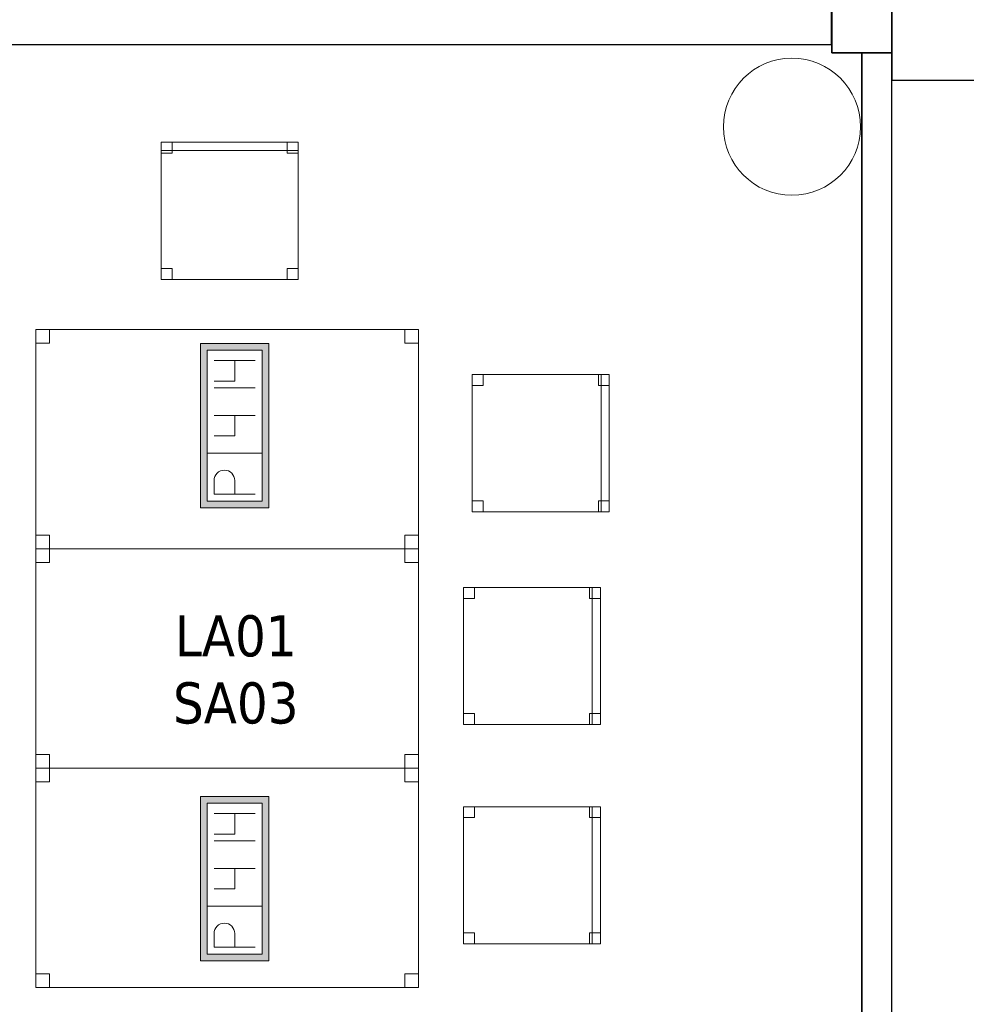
# Model space of a CAD drawing. Header units: metres. Extents: x 391.1 to 427.5, y 12.8 to 28.4.
# Tile 192 of 195: x 418.2 to 421.6, y 20.7 to 24.3. Entities that reach past the tile are written whole.
import ezdxf

# ---------------------------------------------------------------- set-up
doc = ezdxf.new("R2010")
doc.units = ezdxf.units.M
doc.layers.add('01_SUELOS', color=7, linetype='Continuous', lineweight=25, true_color=0x007f00)
for name, color, linetype, lineweight in [('02_MOBILIARIO', 7, 'Continuous', 18), ('A-COLS-____-MCUT', 7, 'Continuous', 18), ('A-COLS-____-OTLN', 7, 'Continuous', 18), ('A-DETL-____-MBND', 7, 'Continuous', 18), ('A-WALL-____-MCUT', 7, 'Continuous', 25), ('A-WALL-____-OTLN', 7, 'Continuous', 25), ('E-ELEC-FIXT-IDEN', 7, 'Continuous', 30)]:
    doc.layers.add(name, color=color, linetype=linetype, lineweight=lineweight)
doc.styles.add('Tahoma_3', font='tahoma.ttf', dxfattribs={"height": 0.15})

# ---------------------------------------------------------------- blocks, each defined once
blk = doc.blocks.new('Family - Cadira d_Oficina_PA-152026-03_ELEC_P0A')
at = {"layer": 'A-DETL-____-MBND', "color": 253, "true_color": 0xaaaaaa}
for p, q in [((0, 0), (0, 0.5)), ((0, 0.5), (0.5, 0.5)), ((0.5, 0.5), (0, 0.5)), ((0, 0.5), (0, 0)), ((0, 0.46), (0, 0.5)), ((0, 0.5), (0.04, 0.5)), ((0, 0.5), (0, 0.46)), ((0.04, 0.5), (0, 0.5)), ((0.04, 0.5), (0.04, 0.46)), ((0.04, 0.46), (0.04, 0.5)), ((0.46, 0.46), (0.46, 0.5)), ((0.46, 0.5), (0.5, 0.5)), ((0.46, 0.5), (0.46, 0.46)), ((0.5, 0.5), (0.46, 0.5)), ((0.47, 0), (0.47, 0.5)), ((0.47, 0.5), (0.5, 0.5)), ((0.47, 0.5), (0.47, 0)), ((0.5, 0.5), (0.47, 0.5)), ((0.5, 0.5), (0.5, 0)), ((0.5, 0), (0.5, 0.5)), ((0.5, 0.5), (0.5, 0.46)), ((0.5, 0.46), (0.5, 0.5)), ((0.5, 0.5), (0.5, 0)), ((0.5, 0), (0.5, 0.5)), ((0.04, 0.46), (0, 0.46)), ((0, 0.46), (0.04, 0.46)), ((0.5, 0.46), (0.46, 0.46)), ((0.46, 0.46), (0.5, 0.46)), ((0, 0), (0, 0.04)), ((0, 0.04), (0.04, 0.04)), ((0, 0.04), (0, 0)), ((0.04, 0.04), (0, 0.04)), ((0.04, 0.04), (0.04, 0)), ((0.04, 0), (0.04, 0.04)), ((0.46, 0), (0.46, 0.04)), ((0.46, 0.04), (0.5, 0.04)), ((0.46, 0.04), (0.46, 0)), ((0.5, 0.04), (0.46, 0.04)), ((0.5, 0.04), (0.5, 0)), ((0.5, 0), (0.5, 0.04)), ((0.5, 0), (0, 0)), ((0, 0), (0.5, 0)), ((0.04, 0), (0, 0)), ((0, 0), (0.04, 0)), ((0.5, 0), (0.46, 0)), ((0.46, 0), (0.5, 0)), ((0.47, 0), (0.5, 0)), ((0.5, 0), (0.47, 0))]:
    blk.add_line(p, q, dxfattribs=at)
blk = doc.blocks.new('Family - Cadira d_Oficina_PA-152230-03_ELEC_P0A')
at = {"layer": 'A-DETL-____-MBND', "color": 253, "true_color": 0xaaaaaa}
for p, q in [((0, 0), (0, 0.5)), ((0, 0.5), (0.5, 0.5)), ((0.5, 0.5), (0, 0.5)), ((0, 0.5), (0, 0)), ((0, 0.46), (0, 0.5)), ((0, 0.5), (0.04, 0.5)), ((0, 0.5), (0, 0.46)), ((0.04, 0.5), (0, 0.5)), ((0, 0.47), (0, 0.5)), ((0, 0.5), (0.5, 0.5)), ((0, 0.5), (0, 0.47)), ((0.5, 0.5), (0, 0.5)), ((0.5, 0.47), (0, 0.47)), ((0, 0.47), (0.5, 0.47)), ((0.04, 0.5), (0.04, 0.46)), ((0.04, 0.46), (0.04, 0.5)), ((0.46, 0.46), (0.46, 0.5)), ((0.46, 0.5), (0.5, 0.5)), ((0.46, 0.5), (0.46, 0.46)), ((0.5, 0.5), (0.46, 0.5)), ((0.5, 0.5), (0.5, 0.46)), ((0.5, 0.46), (0.5, 0.5)), ((0.5, 0.5), (0.5, 0)), ((0.5, 0), (0.5, 0.5)), ((0.5, 0.5), (0.5, 0.47)), ((0.5, 0.47), (0.5, 0.5)), ((0.04, 0.46), (0, 0.46)), ((0, 0.46), (0.04, 0.46)), ((0.5, 0.46), (0.46, 0.46)), ((0.46, 0.46), (0.5, 0.46)), ((0, 0), (0, 0.04)), ((0, 0.04), (0.04, 0.04)), ((0, 0.04), (0, 0)), ((0.04, 0.04), (0, 0.04)), ((0.04, 0.04), (0.04, 0)), ((0.04, 0), (0.04, 0.04)), ((0.46, 0), (0.46, 0.04)), ((0.46, 0.04), (0.5, 0.04)), ((0.46, 0.04), (0.46, 0)), ((0.5, 0.04), (0.46, 0.04)), ((0.5, 0.04), (0.5, 0)), ((0.5, 0), (0.5, 0.04)), ((0.5, 0), (0, 0)), ((0, 0), (0.5, 0)), ((0.04, 0), (0, 0)), ((0, 0), (0.04, 0)), ((0.46, 0), (0.5, 0)), ((0.5, 0), (0.46, 0))]:
    blk.add_line(p, q, dxfattribs=at)
blk = doc.blocks.new('Family - Taula 140X80_PA-152242-03_ELEC_P0A')
at = {"layer": 'A-DETL-____-MBND', "color": 253, "true_color": 0xaaaaaa}
for p, q in [((0, 0), (0, 0.8001)), ((0, 0.8001), (1.3969, 0.8001)), ((1.3969, 0.8001), (0, 0.8001)), ((0, 0.8001), (0, 0)), ((0, 0.7501), (0, 0.8001)), ((0, 0.8001), (0.05, 0.8001)), ((0.05, 0.8001), (0, 0.8001)), ((0, 0.8001), (0, 0.7501)), ((0.05, 0.8001), (0.05, 0.7501)), ((0.05, 0.7501), (0.05, 0.8001)), ((1.3469, 0.7501), (1.3469, 0.8001)), ((1.3469, 0.8001), (1.3969, 0.8001)), ((1.3969, 0.8001), (1.3469, 0.8001)), ((1.3469, 0.8001), (1.3469, 0.7501)), ((1.3969, 0.8001), (1.3969, 0.7501)), ((1.3969, 0.7501), (1.3969, 0.8001)), ((1.3969, 0.8001), (1.3969, 0)), ((1.3969, 0), (1.3969, 0.8001)), ((0.05, 0.7501), (0, 0.7501)), ((0, 0.7501), (0.05, 0.7501)), ((1.3969, 0.7501), (1.3469, 0.7501)), ((1.3469, 0.7501), (1.3969, 0.7501)), ((0, 0), (0, 0.05)), ((0, 0.05), (0.05, 0.05)), ((0.05, 0.05), (0, 0.05)), ((0, 0.05), (0, 0)), ((0.05, 0.05), (0.05, 0)), ((0.05, 0), (0.05, 0.05)), ((1.3469, 0), (1.3469, 0.05)), ((1.3469, 0.05), (1.3969, 0.05)), ((1.3969, 0.05), (1.3469, 0.05)), ((1.3469, 0.05), (1.3469, 0)), ((1.3969, 0.05), (1.3969, 0)), ((1.3969, 0), (1.3969, 0.05)), ((1.3969, 0), (0, 0)), ((0, 0), (1.3969, 0)), ((0.05, 0), (0, 0)), ((0, 0), (0.05, 0)), ((1.3969, 0), (1.3469, 0)), ((1.3469, 0), (1.3969, 0))]:
    blk.add_line(p, q, dxfattribs=at)
blk = doc.blocks.new('Family - Evans PA-152263-03_ELEC_P0A')
at = {"layer": 'A-WALL-____-MCUT', "color": 253, "true_color": 0xaaaaaa}
for p, q in [((3.0001, 0.22), (0, 0.22)), ((0, 0.22), (0, 0)), ((3.0001, 0), (3.0001, 0.22)), ((0, 0), (3.0001, 0))]:
    blk.add_line(p, q, dxfattribs=at)
at = {"layer": 'A-WALL-____-OTLN', "color": 253, "true_color": 0xaaaaaa}
for p, q in [((3.0001, 0.22), (0, 0.22)), ((0, 0.22), (0, 0)), ((3.0001, 0), (3.0001, 0.22)), ((0, 0), (3.0001, 0))]:
    blk.add_line(p, q, dxfattribs=at)
at = {"layer": 'A-WALL-____-OTLN', "color": 253, "lineweight": 18, "true_color": 0xaaaaaa}
blk.add_line((0, 0), (2.9979, 0), dxfattribs=at)
blk = doc.blocks.new('Family - Evans PA-152325-03_ELEC_P0A')
at = {"layer": 'A-WALL-____-MCUT', "color": 253, "true_color": 0xaaaaaa}
for p, q in [((6.7, 0.15), (0, 0.15)), ((0, 0.15), (0, 0))]:
    blk.add_line(p, q, dxfattribs=at)
at = {"layer": 'A-WALL-____-OTLN', "color": 253, "true_color": 0xaaaaaa}
for p, q in [((6.7, 0.15), (0, 0.15)), ((0, 0.15), (0, 0))]:
    blk.add_line(p, q, dxfattribs=at)
blk = doc.blocks.new('Family - Mampara PA-152398-03_ELEC_P0A')
at = {"layer": 'A-WALL-____-MCUT', "color": 253, "true_color": 0xaaaaaa}
for p, q in [((9.6199, 0.11), (0, 0.11)), ((9.6199, 0), (9.6199, 0.11)), ((0, 0), (9.6199, 0))]:
    blk.add_line(p, q, dxfattribs=at)
at = {"layer": 'A-WALL-____-OTLN', "color": 253, "true_color": 0xaaaaaa}
for p, q in [((9.6199, 0.11), (0, 0.11)), ((9.6199, 0), (9.6199, 0.11)), ((0, 0), (9.6199, 0))]:
    blk.add_line(p, q, dxfattribs=at)
at = {"layer": 'A-WALL-____-OTLN', "color": 253, "lineweight": 18, "true_color": 0xaaaaaa}
blk.add_line((0, 0), (9.6199, 0), dxfattribs=at)
blk = doc.blocks.new('Family - Cadira d_Oficina_PA-152422-03_ELEC_P0A')
at = {"layer": 'A-DETL-____-MBND', "color": 253, "true_color": 0xaaaaaa}
for p, q in [((0, 0), (0, 0.5)), ((0, 0.5), (0.5, 0.5)), ((0.5, 0.5), (0, 0.5)), ((0, 0.5), (0, 0)), ((0, 0.46), (0, 0.5)), ((0, 0.5), (0.04, 0.5)), ((0, 0.5), (0, 0.46)), ((0.04, 0.5), (0, 0.5)), ((0.04, 0.5), (0.04, 0.46)), ((0.04, 0.46), (0.04, 0.5)), ((0.46, 0.46), (0.46, 0.5)), ((0.46, 0.5), (0.5, 0.5)), ((0.46, 0.5), (0.46, 0.46)), ((0.5, 0.5), (0.46, 0.5)), ((0.47, 0), (0.47, 0.5)), ((0.47, 0.5), (0.5, 0.5)), ((0.47, 0.5), (0.47, 0)), ((0.5, 0.5), (0.47, 0.5)), ((0.5, 0.5), (0.5, 0.46)), ((0.5, 0.46), (0.5, 0.5)), ((0.5, 0.5), (0.5, 0)), ((0.5, 0), (0.5, 0.5)), ((0.5, 0.5), (0.5, 0)), ((0.5, 0), (0.5, 0.5)), ((0.04, 0.46), (0, 0.46)), ((0, 0.46), (0.04, 0.46)), ((0.5, 0.46), (0.46, 0.46)), ((0.46, 0.46), (0.5, 0.46)), ((0, 0), (0, 0.04)), ((0, 0.04), (0.04, 0.04)), ((0, 0.04), (0, 0)), ((0.04, 0.04), (0, 0.04)), ((0.04, 0.04), (0.04, 0)), ((0.04, 0), (0.04, 0.04)), ((0.46, 0), (0.46, 0.04)), ((0.46, 0.04), (0.5, 0.04)), ((0.46, 0.04), (0.46, 0)), ((0.5, 0.04), (0.46, 0.04)), ((0.5, 0.04), (0.5, 0)), ((0.5, 0), (0.5, 0.04)), ((0.5, 0), (0, 0)), ((0, 0), (0.5, 0)), ((0.04, 0), (0, 0)), ((0, 0), (0.04, 0)), ((0.5, 0), (0.46, 0)), ((0.46, 0), (0.5, 0)), ((0.47, 0), (0.5, 0)), ((0.5, 0), (0.47, 0))]:
    blk.add_line(p, q, dxfattribs=at)
blk = doc.blocks.new('Family - Taula 140X80_PA-152446-03_ELEC_P0A')
at = {"layer": 'A-DETL-____-MBND', "color": 253, "true_color": 0xaaaaaa}
for p, q in [((0, 0.7501), (0, 0.8001)), ((0, 0.8001), (0.05, 0.8001)), ((0.05, 0.8001), (0, 0.8001)), ((0, 0.8001), (0, 0.7501)), ((0, 0), (0, 0.8001)), ((0, 0.8001), (1.3969, 0.8001)), ((1.3969, 0.8001), (0, 0.8001)), ((0, 0.8001), (0, 0)), ((0.05, 0.8001), (0.05, 0.7501)), ((0.05, 0.7501), (0.05, 0.8001)), ((1.3469, 0.7501), (1.3469, 0.8001)), ((1.3469, 0.8001), (1.3969, 0.8001)), ((1.3969, 0.8001), (1.3469, 0.8001)), ((1.3469, 0.8001), (1.3469, 0.7501)), ((1.3969, 0.8001), (1.3969, 0.7501)), ((1.3969, 0.7501), (1.3969, 0.8001)), ((1.3969, 0.8001), (1.3969, 0)), ((1.3969, 0), (1.3969, 0.8001)), ((0.05, 0.7501), (0, 0.7501)), ((0, 0.7501), (0.05, 0.7501)), ((1.3969, 0.7501), (1.3469, 0.7501)), ((1.3469, 0.7501), (1.3969, 0.7501)), ((0, 0), (0, 0.05)), ((0, 0.05), (0.05, 0.05)), ((0.05, 0.05), (0, 0.05)), ((0, 0.05), (0, 0)), ((0.05, 0.05), (0.05, 0)), ((0.05, 0), (0.05, 0.05)), ((1.3469, 0), (1.3469, 0.05)), ((1.3469, 0.05), (1.3969, 0.05)), ((1.3969, 0.05), (1.3469, 0.05)), ((1.3469, 0.05), (1.3469, 0)), ((1.3969, 0.05), (1.3969, 0)), ((1.3969, 0), (1.3969, 0.05)), ((0.05, 0), (0, 0)), ((0, 0), (0.05, 0)), ((1.3969, 0), (0, 0)), ((0, 0), (1.3969, 0)), ((1.3969, 0), (1.3469, 0)), ((1.3469, 0), (1.3969, 0))]:
    blk.add_line(p, q, dxfattribs=at)
blk = doc.blocks.new('Family - Pilar PA-152559-03_ELEC_P0A')
at = {"layer": 'A-COLS-____-MCUT', "color": 253, "true_color": 0xaaaaaa}
for start, end in [(360, 180), (180, 360)]:
    blk.add_arc((0.25, 0.25), 0.25, start, end, dxfattribs=at)
at = {"layer": 'A-COLS-____-OTLN', "color": 253, "true_color": 0xaaaaaa}
for start, end in [(360, 180), (180, 360)]:
    blk.add_arc((0.25, 0.25), 0.25, start, end, dxfattribs=at)
blk = doc.blocks.new('Family - Taula 140X80_PA-152597-03_ELEC_P0A')
at = {"layer": 'A-DETL-____-MBND', "color": 253, "true_color": 0xaaaaaa}
for p, q in [((0, 0.7501), (0, 0.8001)), ((0, 0.8001), (0.05, 0.8001)), ((0.05, 0.8001), (0, 0.8001)), ((0, 0.8001), (0, 0.7501)), ((0, 0), (0, 0.8001)), ((0, 0.8001), (1.3969, 0.8001)), ((1.3969, 0.8001), (0, 0.8001)), ((0, 0.8001), (0, 0)), ((0.05, 0.8001), (0.05, 0.7501)), ((0.05, 0.7501), (0.05, 0.8001)), ((1.3469, 0.7501), (1.3469, 0.8001)), ((1.3469, 0.8001), (1.3969, 0.8001)), ((1.3969, 0.8001), (1.3469, 0.8001)), ((1.3469, 0.8001), (1.3469, 0.7501)), ((1.3969, 0.8001), (1.3969, 0.7501)), ((1.3969, 0.7501), (1.3969, 0.8001)), ((1.3969, 0.8001), (1.3969, 0)), ((1.3969, 0), (1.3969, 0.8001)), ((0.05, 0.7501), (0, 0.7501)), ((0, 0.7501), (0.05, 0.7501)), ((1.3969, 0.7501), (1.3469, 0.7501)), ((1.3469, 0.7501), (1.3969, 0.7501)), ((0, 0), (0, 0.05)), ((0, 0.05), (0.05, 0.05)), ((0.05, 0.05), (0, 0.05)), ((0, 0.05), (0, 0)), ((0.05, 0.05), (0.05, 0)), ((0.05, 0), (0.05, 0.05)), ((1.3469, 0), (1.3469, 0.05)), ((1.3469, 0.05), (1.3969, 0.05)), ((1.3969, 0.05), (1.3469, 0.05)), ((1.3469, 0.05), (1.3469, 0)), ((1.3969, 0.05), (1.3969, 0)), ((1.3969, 0), (1.3969, 0.05)), ((0.05, 0), (0, 0)), ((0, 0), (0.05, 0)), ((1.3969, 0), (0, 0)), ((0, 0), (1.3969, 0)), ((1.3969, 0), (1.3469, 0)), ((1.3469, 0), (1.3969, 0))]:
    blk.add_line(p, q, dxfattribs=at)
blk = doc.blocks.new('Family - LONDR55-XX_ZZ-ARQ-CAA-M3D-Londres55-152611-03_ELEC_P0A')
at = {"layer": '01_SUELOS', "color": 9, "true_color": 0xaad4aa}
for p, q in [((21.9598, 10.9289), (21.9598, 11.109)), ((21.9598, 11.109), (21.9598, 10.9289)), ((22.0698, 10.9289), (21.9598, 10.9289)), ((21.9598, 10.9289), (22.0698, 10.9289)), ((22.0698, 1.209), (22.0698, 10.9289)), ((22.0698, 10.9289), (22.0698, 1.209))]:
    blk.add_line(p, q, dxfattribs=at)
blk = doc.blocks.new('Family - Cadira d_Oficina_PA-152676-03_ELEC_P0A')
at = {"layer": 'A-DETL-____-MBND', "color": 253, "true_color": 0xaaaaaa}
for p, q in [((0, 0), (0, 0.5)), ((0, 0.5), (0.5, 0.5)), ((0.5, 0.5), (0, 0.5)), ((0, 0.5), (0, 0)), ((0, 0.46), (0, 0.5)), ((0, 0.5), (0.04, 0.5)), ((0, 0.5), (0, 0.46)), ((0.04, 0.5), (0, 0.5)), ((0.04, 0.5), (0.04, 0.46)), ((0.04, 0.46), (0.04, 0.5)), ((0.46, 0.46), (0.46, 0.5)), ((0.46, 0.5), (0.5, 0.5)), ((0.46, 0.5), (0.46, 0.46)), ((0.5, 0.5), (0.46, 0.5)), ((0.47, 0), (0.47, 0.5)), ((0.47, 0.5), (0.5, 0.5)), ((0.47, 0.5), (0.47, 0)), ((0.5, 0.5), (0.47, 0.5)), ((0.5, 0.5), (0.5, 0.46)), ((0.5, 0.46), (0.5, 0.5)), ((0.5, 0.5), (0.5, 0)), ((0.5, 0), (0.5, 0.5)), ((0.5, 0.5), (0.5, 0)), ((0.5, 0), (0.5, 0.5)), ((0.04, 0.46), (0, 0.46)), ((0, 0.46), (0.04, 0.46)), ((0.5, 0.46), (0.46, 0.46)), ((0.46, 0.46), (0.5, 0.46)), ((0, 0), (0, 0.04)), ((0, 0.04), (0.04, 0.04)), ((0, 0.04), (0, 0)), ((0.04, 0.04), (0, 0.04)), ((0.04, 0.04), (0.04, 0)), ((0.04, 0), (0.04, 0.04)), ((0.46, 0), (0.46, 0.04)), ((0.46, 0.04), (0.5, 0.04)), ((0.46, 0.04), (0.46, 0)), ((0.5, 0.04), (0.46, 0.04)), ((0.5, 0.04), (0.5, 0)), ((0.5, 0), (0.5, 0.04)), ((0.5, 0), (0, 0)), ((0, 0), (0.5, 0)), ((0.04, 0), (0, 0)), ((0, 0), (0.04, 0)), ((0.5, 0), (0.46, 0)), ((0.46, 0), (0.5, 0)), ((0.47, 0), (0.5, 0)), ((0.5, 0), (0.47, 0))]:
    blk.add_line(p, q, dxfattribs=at)
blk = doc.blocks.new('Family - LONDR55-XX_ZZ-ARQ-CAA-M3D-Londres55-155430-03_ELEC_P0A')
at = {"layer": '01_SUELOS', "color": 9, "true_color": 0xaad4aa}
for p, q in [((1.1798, 3.0999), (0, 3.0999)), ((0, 3.0999), (0.0003, 1.6498)), ((0, 3.0999), (0.0003, 1.6498)), ((1.1798, 3.0999), (0, 3.0999)), ((0.0003, 1.6498), (0, 3.0999)), ((0.0003, 1.6498), (0, 3.0999)), ((0, 3.0999), (0.0003, 0)), ((0, 3.0999), (0.0003, 0)), ((0, 3.0999), (0.0003, 0)), ((0, 3.0999), (0.0003, 1.6498)), ((0.0003, 0), (0, 3.0999)), ((0, 3.0999), (0.0003, 1.6498)), ((1.1802, 1.7002), (1.1798, 3.0999)), ((1.1802, 1.7002), (1.1798, 3.0999)), ((1.1798, 3.0999), (5.2706, 3.0999)), ((1.1798, 3.0999), (1.1802, 1.7002)), ((1.1802, 1.7002), (1.1798, 3.0999)), ((1.1799, 2.7359), (1.1798, 3.0999)), ((1.1798, 3.0999), (1.1799, 2.7359)), ((1.1799, 2.7359), (1.1798, 3.0999)), ((5.2706, 3.0999), (1.1798, 3.0999)), ((5.2706, 3.0999), (1.1798, 3.0999)), ((1.1799, 2.7359), (1.1798, 3.0999)), ((1.1798, 3.0999), (5.2706, 3.0999)), ((5.1876, 2.6997), (5.2706, 3.0999)), ((5.2706, 3.0999), (5.1876, 2.6997)), ((5.2706, 3.0999), (5.1876, 2.6997)), ((5.1876, 2.6997), (5.2706, 3.0999)), ((1.1802, 1.7002), (1.1799, 2.7359)), ((1.1802, 1.7002), (1.1799, 2.7359)), ((1.1799, 2.7359), (1.1802, 1.7002)), ((1.1799, 2.7359), (1.1802, 1.7002)), ((5.1876, 2.6997), (5.7947, 2.5738)), ((5.7947, 2.5738), (5.1876, 2.6997)), ((5.7947, 2.5738), (5.1876, 2.6997)), ((5.7947, 2.5738), (5.1876, 2.6997)), ((5.7947, 2.5738), (5.4771, 1.0451)), ((5.7947, 2.5738), (5.4771, 1.0451)), ((5.7947, 2.5738), (5.4771, 1.0451)), ((5.7947, 2.5738), (5.4771, 1.0451)), ((1.3842, 1.7214), (1.5887, 1.7374)), ((1.5887, 1.7374), (1.3842, 1.7214)), ((1.5887, 1.7374), (1.3842, 1.7214)), ((1.5887, 1.7374), (1.3842, 1.7214)), ((1.5887, 1.7374), (1.3842, 1.7214)), ((1.5887, 1.7374), (1.3842, 1.7214)), ((1.4864, 1.7301), (1.3842, 1.7214)), ((1.4864, 1.7301), (1.3842, 1.7214)), ((1.479, 1.7295), (1.3842, 1.7214)), ((1.479, 1.7295), (1.3842, 1.7214)), ((1.5887, 1.7374), (1.479, 1.7295)), ((1.479, 1.7295), (1.5887, 1.7374)), ((1.4864, 1.7301), (1.479, 1.7295)), ((1.4864, 1.7301), (1.5887, 1.7374)), ((1.5887, 1.7374), (1.4864, 1.7301)), ((1.5887, 1.7374), (1.7935, 1.7484)), ((1.7935, 1.7484), (1.5887, 1.7374)), ((1.7935, 1.7484), (1.5887, 1.7374)), ((1.5887, 1.7374), (1.7935, 1.7484)), ((1.5887, 1.7374), (1.7935, 1.7484)), ((1.7935, 1.7484), (1.5887, 1.7374)), ((1.6935, 1.7437), (1.5887, 1.7374)), ((1.691, 1.7435), (1.5887, 1.7374)), ((1.691, 1.7435), (1.5887, 1.7374)), ((1.691, 1.7435), (1.7935, 1.7484)), ((1.7935, 1.7484), (1.691, 1.7435)), ((1.6935, 1.7437), (1.7935, 1.7484)), ((1.9985, 1.7541), (1.7935, 1.7484)), ((1.7935, 1.7484), (1.9985, 1.7541)), ((1.7935, 1.7484), (1.9985, 1.7541)), ((1.9985, 1.7541), (1.7935, 1.7484)), ((1.896, 1.7519), (1.7935, 1.7484)), ((1.896, 1.7519), (1.7935, 1.7484)), ((1.7935, 1.7484), (1.8954, 1.7519)), ((1.7935, 1.7484), (1.8101, 1.749)), ((1.7935, 1.7484), (1.8101, 1.749)), ((1.8101, 1.749), (1.8267, 1.7496)), ((1.8267, 1.7496), (1.8101, 1.749)), ((1.8267, 1.7496), (1.9126, 1.7523)), ((1.9126, 1.7523), (1.8267, 1.7496)), ((1.8954, 1.7519), (1.8267, 1.7496)), ((1.8954, 1.7519), (1.9985, 1.7541)), ((1.8954, 1.7519), (1.9126, 1.7523)), ((1.896, 1.7519), (1.9985, 1.7541)), ((1.9985, 1.7541), (1.896, 1.7519)), ((1.9126, 1.7523), (1.9985, 1.7541)), ((1.9985, 1.7541), (1.9126, 1.7523)), ((2.1011, 1.7551), (1.9985, 1.7541)), ((2.1011, 1.7551), (1.9985, 1.7541)), ((2.1012, 1.7551), (1.9985, 1.7541)), ((1.9985, 1.7541), (2.2036, 1.7547)), ((2.2036, 1.7547), (1.9985, 1.7541)), ((2.2036, 1.7547), (1.9985, 1.7541)), ((1.9985, 1.7541), (2.2036, 1.7547)), ((1.9985, 1.7541), (2.2036, 1.7547)), ((2.2036, 1.7547), (1.9985, 1.7541)), ((2.1011, 1.7551), (2.2036, 1.7547)), ((2.2036, 1.7547), (2.1011, 1.7551)), ((2.1012, 1.7551), (2.2036, 1.7547)), ((2.2036, 1.7547), (2.4087, 1.7502)), ((2.3062, 1.7531), (2.2036, 1.7547)), ((2.4087, 1.7502), (2.2036, 1.7547)), ((2.4087, 1.7502), (2.2036, 1.7547)), ((2.3062, 1.7531), (2.2036, 1.7547)), ((2.2036, 1.7547), (2.4087, 1.7502)), ((2.2036, 1.7547), (2.4087, 1.7502)), ((2.4087, 1.7502), (2.2036, 1.7547)), ((2.3061, 1.7531), (2.2036, 1.7547)), ((2.3061, 1.7531), (2.4087, 1.7502)), ((2.3062, 1.7531), (2.4087, 1.7502)), ((2.4087, 1.7502), (2.3062, 1.7531)), ((2.4087, 1.7502), (2.6136, 1.7405)), ((2.4087, 1.7502), (2.6136, 1.7405)), ((2.5112, 1.746), (2.4087, 1.7502)), ((2.6136, 1.7405), (2.4087, 1.7502)), ((2.5112, 1.746), (2.4087, 1.7502)), ((2.4087, 1.7502), (2.6136, 1.7405)), ((2.4087, 1.7502), (2.6136, 1.7405)), ((2.6136, 1.7405), (2.4087, 1.7502)), ((2.4087, 1.7502), (2.5112, 1.746)), ((2.5112, 1.746), (2.6136, 1.7405)), ((2.6136, 1.7405), (2.5112, 1.746)), ((2.5112, 1.746), (2.6136, 1.7405)), ((2.6136, 1.7405), (2.8182, 1.7256)), ((2.7159, 1.7337), (2.6136, 1.7405)), ((2.8182, 1.7256), (2.6136, 1.7405)), ((2.8182, 1.7256), (2.6136, 1.7405)), ((2.7159, 1.7337), (2.6136, 1.7405)), ((2.6136, 1.7405), (2.8182, 1.7256)), ((2.6136, 1.7405), (2.8182, 1.7256)), ((2.8182, 1.7256), (2.6136, 1.7405)), ((2.7159, 1.7337), (2.6136, 1.7405)), ((2.7159, 1.7337), (2.8182, 1.7256)), ((2.8182, 1.7256), (2.7159, 1.7337)), ((2.7159, 1.7337), (2.8182, 1.7256)), ((2.8182, 1.7256), (3.0223, 1.7056)), ((2.9203, 1.7162), (2.8182, 1.7256)), ((3.0223, 1.7056), (2.8182, 1.7256)), ((3.0223, 1.7056), (2.8182, 1.7256)), ((2.9203, 1.7162), (2.8182, 1.7256)), ((2.8182, 1.7256), (3.0223, 1.7056)), ((2.8182, 1.7256), (3.0223, 1.7056)), ((3.0223, 1.7056), (2.8182, 1.7256)), ((2.9203, 1.7162), (2.8182, 1.7256)), ((1.1802, 1.7002), (1.3842, 1.7214)), ((1.3842, 1.7214), (1.1802, 1.7002)), ((1.3842, 1.7214), (1.1802, 1.7002)), ((1.3842, 1.7214), (1.1802, 1.7002)), ((1.1802, 1.7002), (1.3842, 1.7214)), ((1.3842, 1.7214), (1.1802, 1.7002)), ((1.1802, 1.7002), (1.2479, 1.7075)), ((1.1802, 1.7002), (1.2317, 1.7058)), ((1.1802, 1.7002), (1.2317, 1.7058)), ((1.1802, 1.6498), (1.1802, 1.7002)), ((1.1802, 1.6498), (1.1802, 1.7002)), ((1.1802, 1.7002), (1.1802, 1.7002)), ((1.1802, 1.7002), (1.1802, 1.7002)), ((1.1802, 1.7002), (1.1802, 1.7002)), ((1.1802, 1.7002), (1.1802, 1.7002)), ((1.2317, 1.7058), (1.2826, 1.7112)), ((1.2826, 1.7112), (1.2317, 1.7058)), ((1.2479, 1.7075), (1.2826, 1.7112)), ((1.2826, 1.7112), (1.349, 1.718)), ((1.349, 1.718), (1.2826, 1.7112)), ((1.3842, 1.7214), (1.349, 1.718)), ((1.349, 1.718), (1.3842, 1.7214)), ((1.3842, 1.7214), (1.349, 1.718)), ((1.3842, 1.7214), (1.3842, 1.7214)), ((1.3842, 1.7214), (1.3842, 1.7214)), ((1.3842, 1.7214), (1.3842, 1.7214)), ((1.3842, 1.7214), (1.3842, 1.7214)), ((2.9203, 1.7162), (3.0223, 1.7056)), ((3.0223, 1.7056), (2.9203, 1.7162)), ((2.9203, 1.7162), (3.0223, 1.7056)), ((3.0223, 1.7056), (3.2259, 1.6805)), ((3.1242, 1.6937), (3.0223, 1.7056)), ((3.2259, 1.6805), (3.0223, 1.7056)), ((3.2259, 1.6805), (3.0223, 1.7056)), ((3.1242, 1.6937), (3.0223, 1.7056)), ((3.0223, 1.7056), (3.2259, 1.6805)), ((3.0223, 1.7056), (3.2259, 1.6805)), ((3.2259, 1.6805), (3.0223, 1.7056)), ((3.1241, 1.6937), (3.0223, 1.7056)), ((3.1241, 1.6937), (3.2259, 1.6805)), ((3.1242, 1.6937), (3.2259, 1.6805)), ((3.2259, 1.6805), (3.1242, 1.6937)), ((3.2259, 1.6805), (3.277, 1.6733)), ((3.2259, 1.6805), (3.277, 1.6733)), ((3.3274, 1.666), (3.2259, 1.6805)), ((3.4287, 1.6502), (3.2259, 1.6805)), ((3.3274, 1.666), (3.2259, 1.6805)), ((3.2259, 1.6805), (3.4287, 1.6502)), ((3.2259, 1.6805), (3.4287, 1.6502)), ((3.4287, 1.6502), (3.2259, 1.6805)), ((3.2259, 1.6805), (3.3274, 1.666)), ((3.277, 1.6733), (3.328, 1.6659)), ((3.328, 1.6659), (3.277, 1.6733)), ((3.3274, 1.666), (3.277, 1.6733)), ((3.3274, 1.666), (3.4287, 1.6502)), ((3.4287, 1.6502), (3.3274, 1.666)), ((3.3274, 1.666), (3.4287, 1.6502)), ((3.3274, 1.666), (3.3784, 1.6582)), ((3.328, 1.6659), (3.3784, 1.6582)), ((3.3784, 1.6582), (3.328, 1.6659)), ((3.3784, 1.6582), (3.4287, 1.6502)), ((3.4287, 1.6502), (3.3784, 1.6582)), ((0.0003, 1.6498), (1.1802, 1.6498)), ((0.0003, 1.6498), (1.1802, 1.6498)), ((0.0003, 0), (0.0003, 1.6498)), ((0.0003, 1.6498), (0.0003, 0)), ((1.1802, 1.6498), (0.0003, 1.6498)), ((1.1802, 1.6498), (0.0003, 1.6498)), ((0.0003, 0), (0.0003, 1.6498)), ((0.0003, 0), (0.0003, 1.6498)), ((0.0003, 0), (0.0003, 1.6498)), ((0.0003, 0), (0.0003, 1.6498)), ((1.1802, 0), (1.1802, 1.6498)), ((1.1802, 0), (1.1802, 1.6498)), ((3.4287, 1.6502), (3.6308, 1.6149)), ((3.4287, 1.6502), (3.6308, 1.6149)), ((3.5299, 1.6332), (3.4287, 1.6502)), ((3.6308, 1.6149), (3.4287, 1.6502)), ((3.5299, 1.6332), (3.4287, 1.6502)), ((3.4287, 1.6502), (3.6308, 1.6149)), ((3.4287, 1.6502), (3.6308, 1.6149)), ((3.6308, 1.6149), (3.4287, 1.6502)), ((3.4287, 1.6502), (3.5299, 1.6332)), ((3.5299, 1.6332), (3.6308, 1.6149)), ((3.6308, 1.6149), (3.5299, 1.6332)), ((3.5299, 1.6332), (3.6308, 1.6149)), ((3.6308, 1.6149), (3.8319, 1.5745)), ((3.6308, 1.6149), (3.8319, 1.5745)), ((3.7314, 1.5953), (3.6308, 1.6149)), ((3.8319, 1.5745), (3.6308, 1.6149)), ((3.7314, 1.5953), (3.6308, 1.6149)), ((3.6308, 1.6149), (3.8319, 1.5745)), ((3.6308, 1.6149), (3.8319, 1.5745)), ((3.8319, 1.5745), (3.6308, 1.6149)), ((3.6308, 1.6149), (3.7314, 1.5953)), ((3.7314, 1.5953), (3.8319, 1.5745)), ((3.8319, 1.5745), (3.7314, 1.5953)), ((3.7314, 1.5953), (3.8319, 1.5745)), ((3.8319, 1.5745), (4.0319, 1.529)), ((4.0319, 1.529), (3.8319, 1.5745)), ((3.8319, 1.5745), (3.932, 1.5524)), ((3.8319, 1.5745), (4.0319, 1.529)), ((3.8319, 1.5745), (4.0319, 1.529)), ((4.0319, 1.529), (3.8319, 1.5745)), ((3.932, 1.5524), (3.8319, 1.5745)), ((4.0319, 1.529), (3.8319, 1.5745)), ((3.8319, 1.5745), (3.9322, 1.5524)), ((3.932, 1.5524), (4.0319, 1.529)), ((4.0319, 1.529), (3.932, 1.5524)), ((4.0319, 1.529), (3.9322, 1.5524)), ((4.0319, 1.529), (4.071, 1.5195)), ((4.071, 1.5195), (4.0319, 1.529)), ((4.0319, 1.529), (4.1312, 1.5045)), ((4.2307, 1.4786), (4.0319, 1.529)), ((4.1312, 1.5045), (4.0319, 1.529)), ((4.0319, 1.529), (4.2307, 1.4786)), ((4.0319, 1.529), (4.2307, 1.4786)), ((4.2307, 1.4786), (4.0319, 1.529)), ((4.0319, 1.529), (4.1309, 1.5046)), ((4.071, 1.5195), (4.1101, 1.5098)), ((4.071, 1.5195), (4.1101, 1.5098)), ((4.1101, 1.5098), (4.1817, 1.4915)), ((4.1817, 1.4915), (4.1101, 1.5098)), ((4.1309, 1.5046), (4.1101, 1.5098)), ((4.1309, 1.5046), (4.2307, 1.4786)), ((4.1309, 1.5046), (4.1817, 1.4915)), ((4.1312, 1.5045), (4.2307, 1.4786)), ((4.2307, 1.4786), (4.1312, 1.5045)), ((4.1817, 1.4915), (4.2307, 1.4786)), ((4.2307, 1.4786), (4.1817, 1.4915)), ((4.2307, 1.4786), (4.1817, 1.4915)), ((4.2307, 1.4786), (4.3004, 1.4596)), ((4.2307, 1.4786), (4.3297, 1.4515)), ((4.2307, 1.4786), (4.3004, 1.4596)), ((4.4282, 1.4231), (4.2307, 1.4786)), ((4.3297, 1.4515), (4.2307, 1.4786)), ((4.2307, 1.4786), (4.4282, 1.4231)), ((4.2307, 1.4786), (4.4282, 1.4231)), ((4.4282, 1.4231), (4.2307, 1.4786)), ((4.2307, 1.4786), (4.3316, 1.4509)), ((4.3004, 1.4596), (4.3699, 1.44)), ((4.3004, 1.4596), (4.3699, 1.44)), ((4.3316, 1.4509), (4.3004, 1.4596)), ((4.3297, 1.4515), (4.4282, 1.4231)), ((4.4282, 1.4231), (4.3297, 1.4515)), ((4.3316, 1.4509), (4.3699, 1.44)), ((4.3316, 1.4509), (4.4282, 1.4231)), ((4.3699, 1.44), (4.3991, 1.4316)), ((4.3699, 1.44), (4.3991, 1.4316)), ((4.3991, 1.4316), (4.4282, 1.4231)), ((4.4282, 1.4231), (4.3991, 1.4316)), ((4.4282, 1.4231), (4.3991, 1.4316)), ((4.4282, 1.4231), (4.6242, 1.3627)), ((4.6242, 1.3627), (4.4282, 1.4231)), ((4.4282, 1.4231), (4.5263, 1.3935)), ((4.6242, 1.3627), (4.4282, 1.4231)), ((4.5263, 1.3935), (4.4282, 1.4231)), ((4.4282, 1.4231), (4.6242, 1.3627)), ((4.4282, 1.4231), (4.6242, 1.3627)), ((4.6242, 1.3627), (4.4282, 1.4231)), ((4.4282, 1.4231), (4.5186, 1.3959)), ((4.5186, 1.3959), (4.4282, 1.4231)), ((4.6242, 1.3627), (4.5186, 1.3959)), ((4.5186, 1.3959), (4.5263, 1.3935)), ((4.5186, 1.3959), (4.6242, 1.3627)), ((4.5263, 1.3935), (4.6242, 1.3627)), ((4.6242, 1.3627), (4.5263, 1.3935)), ((4.6242, 1.3627), (4.6483, 1.355)), ((4.6242, 1.3627), (4.7217, 1.3309)), ((4.6242, 1.3627), (4.6483, 1.355)), ((4.8186, 1.2974), (4.6242, 1.3627)), ((4.7217, 1.3309), (4.6242, 1.3627)), ((4.6242, 1.3627), (4.8186, 1.2974)), ((4.6242, 1.3627), (4.8186, 1.2974)), ((4.6242, 1.3627), (4.8186, 1.2974)), ((4.7217, 1.3309), (4.6242, 1.3627)), ((4.6242, 1.3627), (4.7486, 1.3218)), ((4.6483, 1.355), (4.6674, 1.3488)), ((4.6483, 1.355), (4.6674, 1.3488)), ((4.6674, 1.3488), (4.7484, 1.3219)), ((4.6674, 1.3488), (4.7484, 1.3219)), ((4.7486, 1.3218), (4.6674, 1.3488)), ((4.7217, 1.3309), (4.8186, 1.2974)), ((4.8186, 1.2974), (4.7217, 1.3309)), ((4.7217, 1.3309), (4.7486, 1.3218)), ((4.7484, 1.3219), (4.8119, 1.2998)), ((4.7484, 1.3219), (4.8119, 1.2998)), ((4.7486, 1.3218), (4.8186, 1.2974)), ((4.8119, 1.2998), (4.8186, 1.2974)), ((4.8186, 1.2974), (4.8119, 1.2998)), ((4.8186, 1.2974), (4.8898, 1.2715)), ((4.8898, 1.2715), (4.8186, 1.2974)), ((4.8186, 1.2974), (4.8542, 1.2845)), ((4.8898, 1.2715), (4.8186, 1.2974)), ((4.8542, 1.2845), (4.8186, 1.2974)), ((4.8186, 1.2974), (4.8898, 1.2715)), ((4.8186, 1.2974), (4.8898, 1.2715)), ((4.8898, 1.2715), (4.8186, 1.2974)), ((4.8186, 1.2974), (4.8424, 1.2889)), ((4.8898, 1.2715), (4.8424, 1.2889)), ((4.8542, 1.2845), (4.8898, 1.2715)), ((4.8898, 1.2715), (4.8542, 1.2845)), ((4.8898, 1.2715), (5.2023, 1.1522)), ((5.2023, 1.1522), (4.8898, 1.2715)), ((5.2023, 1.1522), (4.8898, 1.2715)), ((5.2023, 1.1522), (4.8898, 1.2715)), ((5.2023, 1.1522), (5.1833, 1.1059)), ((5.2023, 1.1522), (5.1833, 1.1059)), ((5.2023, 1.1522), (5.1833, 1.1059)), ((5.2023, 1.1522), (5.1833, 1.1059)), ((5.4771, 1.0451), (5.1833, 1.1059)), ((5.4771, 1.0451), (5.1833, 1.1059)), ((5.4771, 1.0451), (5.1833, 1.1059)), ((5.4771, 1.0451), (5.1833, 1.1059)), ((0.0003, 0), (1.1802, 0)), ((0.0003, 0), (1.1802, 0))]:
    blk.add_line(p, q, dxfattribs=at)
blk = doc.blocks.new('LONDR55-XX_ZZ-ARQ-CAA-M3D-Londres55_ifc-1-03_ELEC_P0A')
at = {"layer": '01_SUELOS', "color": 253, "lineweight": 18, "true_color": 0xaaaaaa}
for name, p in [('Family - LONDR55-XX_ZZ-ARQ-CAA-M3D-Londres55-155430-03_ELEC_P0A', (421.3564, 24.0697)), ('Family - LONDR55-XX_ZZ-ARQ-CAA-M3D-Londres55-152611-03_ELEC_P0A', (399.1772, 13.2406))]:
    blk.add_blockref(name, p, dxfattribs=at)
at = {"layer": '02_MOBILIARIO', "color": 253, "lineweight": 18, "true_color": 0xaaaaaa}
for name, p in [('Family - Cadira d_Oficina_PA-152230-03_ELEC_P0A', (418.6896, 23.3427)), ('Family - Taula 140X80_PA-152446-03_ELEC_P0A', (418.2319, 22.3595)), ('Family - Cadira d_Oficina_PA-152676-03_ELEC_P0A', (419.8254, 22.4953)), ('Family - Taula 140X80_PA-152242-03_ELEC_P0A', (418.2319, 21.5595)), ('Family - Cadira d_Oficina_PA-152422-03_ELEC_P0A', (419.7932, 21.7194)), ('Family - Taula 140X80_PA-152597-03_ELEC_P0A', (418.2319, 20.7595)), ('Family - Cadira d_Oficina_PA-152026-03_ELEC_P0A', (419.7932, 20.9195))]:
    blk.add_blockref(name, p, dxfattribs=at)
at = {"layer": 'A-COLS-____-OTLN', "color": 253, "lineweight": 18, "true_color": 0xaaaaaa}
blk.add_blockref('Family - Pilar PA-152559-03_ELEC_P0A', (420.742, 23.6495), dxfattribs=at)
at = {"layer": 'A-WALL-____-OTLN', "color": 253, "lineweight": 18, "true_color": 0xaaaaaa}
for name, p, rotation in [('Family - Evans PA-152263-03_ELEC_P0A', (421.357, 24.1695), 89.99995807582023), ('Family - Evans PA-152325-03_ELEC_P0A', (421.1369, 24.3496), 180), ('Family - Mampara PA-152398-03_ELEC_P0A', (421.357, 14.5496), 90.0000130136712)]:
    blk.add_blockref(name, p, dxfattribs=dict(at, rotation=rotation))
blk = doc.blocks.new('ZYR_05_02_05 PT 4COL Terra - 14 PT Terra _2SC-4SAI-2VD_-903873-03_ELEC_P0A')
at = {"layer": 'A-DETL-____-MBND', "true_color": 0x3c0aff}
h = blk.add_hatch(color=180, dxfattribs=at)
h.paths.add_polyline_path([(-0.0914, 0.125), (-0.0914, -0.125), (0.5086, -0.125), (0.5086, 0.125)])
h.paths.add_polyline_path([(-0.0664, 0.1), (0.4836, 0.1), (0.4836, -0.1), (-0.0664, -0.1), (-0.0664, -0.0384)])
at = {"layer": 'A-DETL-____-MBND', "color": 180, "true_color": 0x3c0aff}
for p, q in [((0.5086, 0.125), (-0.0914, 0.125)), ((-0.0914, 0.125), (-0.0914, -0.125)), ((-0.0914, 0.125), (0.5086, 0.125)), ((-0.0914, 0.125), (-0.0914, -0.125)), ((0.5086, -0.125), (0.5086, 0.125)), ((0.5086, 0.125), (0.5086, -0.125)), ((-0.0664, -0.1), (-0.0664, 0.1)), ((-0.0664, 0.1), (0.4836, 0.1)), ((-0.0664, 0.1), (0.4836, 0.1)), ((-0.0664, -0.1), (-0.0664, 0.1)), ((-0.0414, 0.075), (0.0086, 0.0754)), ((-0.0414, 0.075), (-0.0414, -0.075)), ((0.1086, 0.1), (0.1086, -0.1)), ((0.1711, 0.075), (0.1711, 0)), ((0.2461, 0.075), (0.2461, -0.075)), ((0.3461, -0.075), (0.3461, 0.075)), ((0.3711, 0.075), (0.3711, 0)), ((0.4461, 0.075), (0.4461, -0.075)), ((0.4836, 0.1), (0.4836, -0.1)), ((0.4836, 0.1), (0.4836, -0.1)), ((-0.0414, 0), (0.0086, 0)), ((0.1711, 0), (0.2461, 0)), ((0.3711, 0), (0.4461, 0)), ((0.4836, -0.1), (-0.0664, -0.1)), ((0.4836, -0.1), (-0.0664, -0.1)), ((-0.0914, -0.125), (0.5086, -0.125)), ((0.5086, -0.125), (-0.0914, -0.125))]:
    blk.add_line(p, q, dxfattribs=at)
blk.add_arc((0.0086, 0.0377), 0.0377, 270, 90, dxfattribs=at)
blk = doc.blocks.new('ZYR_05_02_05 PT 4COL Terra - 14 PT Terra _2SC-4SAI-2VD_-903874-03_ELEC_P0A')
at = {"layer": 'A-DETL-____-MBND', "true_color": 0x3c0aff}
h = blk.add_hatch(color=180, dxfattribs=at)
h.paths.add_polyline_path([(-0.8635, 0.125), (-0.8635, -0.125), (-0.2635, -0.125), (-0.2635, 0.125)])
h.paths.add_polyline_path([(-0.8385, 0.1), (-0.2885, 0.1), (-0.2885, -0.1), (-0.8385, -0.1), (-0.8385, -0.0384)])
at = {"layer": 'A-DETL-____-MBND', "color": 180, "true_color": 0x3c0aff}
for p, q in [((-0.2635, 0.125), (-0.8635, 0.125)), ((-0.8635, 0.125), (-0.8635, -0.125)), ((-0.8635, 0.125), (-0.2635, 0.125)), ((-0.8635, 0.125), (-0.8635, -0.125)), ((-0.2635, -0.125), (-0.2635, 0.125)), ((-0.2635, 0.125), (-0.2635, -0.125)), ((-0.8385, -0.1), (-0.8385, 0.1)), ((-0.8385, 0.1), (-0.2885, 0.1)), ((-0.8385, 0.1), (-0.2885, 0.1)), ((-0.8385, -0.1), (-0.8385, 0.1)), ((-0.8135, 0.075), (-0.7635, 0.0754)), ((-0.8135, 0.075), (-0.8135, -0.075)), ((-0.6635, 0.1), (-0.6635, -0.1)), ((-0.601, 0.075), (-0.601, 0)), ((-0.526, 0.075), (-0.526, -0.075)), ((-0.426, -0.075), (-0.426, 0.075)), ((-0.401, 0.075), (-0.401, 0)), ((-0.326, 0.075), (-0.326, -0.075)), ((-0.2885, 0.1), (-0.2885, -0.1)), ((-0.2885, 0.1), (-0.2885, -0.1)), ((-0.8135, 0), (-0.7635, 0)), ((-0.601, 0), (-0.526, 0)), ((-0.401, 0), (-0.326, 0)), ((-0.2885, -0.1), (-0.8385, -0.1)), ((-0.2885, -0.1), (-0.8385, -0.1)), ((-0.8635, -0.125), (-0.2635, -0.125)), ((-0.2635, -0.125), (-0.8635, -0.125))]:
    blk.add_line(p, q, dxfattribs=at)
blk.add_arc((-0.7635, 0.0377), 0.0377, 270, 90, dxfattribs=at)

msp = doc.modelspace()

# ---------------------------------------------------------------- block references
at = {"lineweight": 5}
msp.add_blockref('LONDR55-XX_ZZ-ARQ-CAA-M3D-Londres55_ifc-1-03_ELEC_P0A', (0, 0), dxfattribs=at)
at = {"layer": 'A-DETL-____-MBND', "color": 180, "true_color": 0x3c0aff, "rotation": 90.00000000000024}
for name, p in [('ZYR_05_02_05 PT 4COL Terra - 14 PT Terra _2SC-4SAI-2VD_-903873-03_ELEC_P0A', (418.9582, 22.6006)), ('ZYR_05_02_05 PT 4COL Terra - 14 PT Terra _2SC-4SAI-2VD_-903874-03_ELEC_P0A', (418.9582, 21.7206))]:
    msp.add_blockref(name, p, dxfattribs=at)

# ---------------------------------------------------------------- next in the draw order: texts
at = {"layer": 'E-ELEC-FIXT-IDEN', "char_height": 0.15, "attachment_point": 1, "style": 'Tahoma_3', "bg_fill": 3, "box_fill_scale": 1.25, "bg_fill_color": 256, "bg_fill_true_color": 13158600, "bg_fill_transparency": 0}
for s, insert, width in [('LA01', (418.7396, 22.1178), 0.533122), ('SA03', (418.7329, 21.8731), 0.549156)]:
    msp.add_mtext(s, dxfattribs=dict(at, insert=insert, width=width))

doc.saveas('drawing.dxf')
